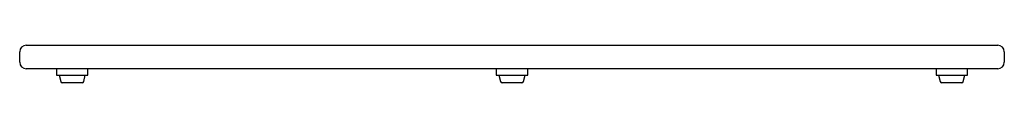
# Model space of a CAD drawing. Header units: millimetres. Extents: x 3237.487 to 3238.237, y 1983.831 to 1983.859.
import ezdxf

# ---------------------------------------------------------------- set-up
doc = ezdxf.new("R2010")
doc.units = ezdxf.units.MM
doc.layers.add('SANINDUSA', color=3, linetype='Continuous')

msp = doc.modelspace()

# ---------------------------------------------------------------- linework, layer by layer
at = {"layer": 'SANINDUSA'}
for p, q in [((3237.49209, 1983.85923), (3237.50409, 1983.85923)), ((3237.50409, 1983.85923), (3238.22009, 1983.85923)), ((3238.22009, 1983.85923), (3238.23209, 1983.85923)), ((3237.48709, 1983.84623), (3237.48709, 1983.85423)), ((3238.23709, 1983.85423), (3238.23709, 1983.84623)), ((3237.50409, 1983.84123), (3237.49209, 1983.84123)), ((3238.22009, 1983.84123), (3237.50409, 1983.84123)), ((3237.51509, 1983.84123), (3237.51509, 1983.8363)), ((3237.53909, 1983.8363), (3237.53909, 1983.84123)), ((3237.85009, 1983.84123), (3237.85009, 1983.8363)), ((3237.87409, 1983.8363), (3237.87409, 1983.84123)), ((3238.18509, 1983.84123), (3238.18509, 1983.8363)), ((3238.20909, 1983.8363), (3238.20909, 1983.84123)), ((3238.23209, 1983.84123), (3238.22009, 1983.84123)), ((3237.51509, 1983.8363), (3237.53909, 1983.8363)), ((3237.51709, 1983.8363), (3237.51835, 1983.83145)), ((3237.53583, 1983.83145), (3237.53709, 1983.8363)), ((3237.85009, 1983.8363), (3237.87409, 1983.8363)), ((3237.85209, 1983.8363), (3237.85335, 1983.83145)), ((3237.87083, 1983.83145), (3237.87209, 1983.8363)), ((3238.18509, 1983.8363), (3238.20909, 1983.8363)), ((3238.18709, 1983.8363), (3238.18835, 1983.83145)), ((3238.20583, 1983.83145), (3238.20709, 1983.8363)), ((3237.53462, 1983.83051), (3237.51956, 1983.83051)), ((3237.86962, 1983.83051), (3237.85456, 1983.83051)), ((3238.20462, 1983.83051), (3238.18956, 1983.83051))]:
    msp.add_line(p, q, dxfattribs=at)
for centre, radius, start, end in [((3237.49209, 1983.85423), 0.005, 90, 180), ((3238.23209, 1983.85423), 0.005, 0, 90), ((3237.49209, 1983.84623), 0.005, 180, 270), ((3238.23209, 1983.84623), 0.005, 270, 0), ((3237.51956, 1983.83176), 0.00125, 194.52415, 270), ((3237.53462, 1983.83176), 0.00125, 270, 345.47585), ((3237.85456, 1983.83176), 0.00125, 194.52415, 270), ((3237.86962, 1983.83176), 0.00125, 270, 345.47585), ((3238.18956, 1983.83176), 0.00125, 194.52415, 270), ((3238.20462, 1983.83176), 0.00125, 270, 345.47585)]:
    msp.add_arc(centre, radius, start, end, dxfattribs=at)

doc.saveas('drawing.dxf')
